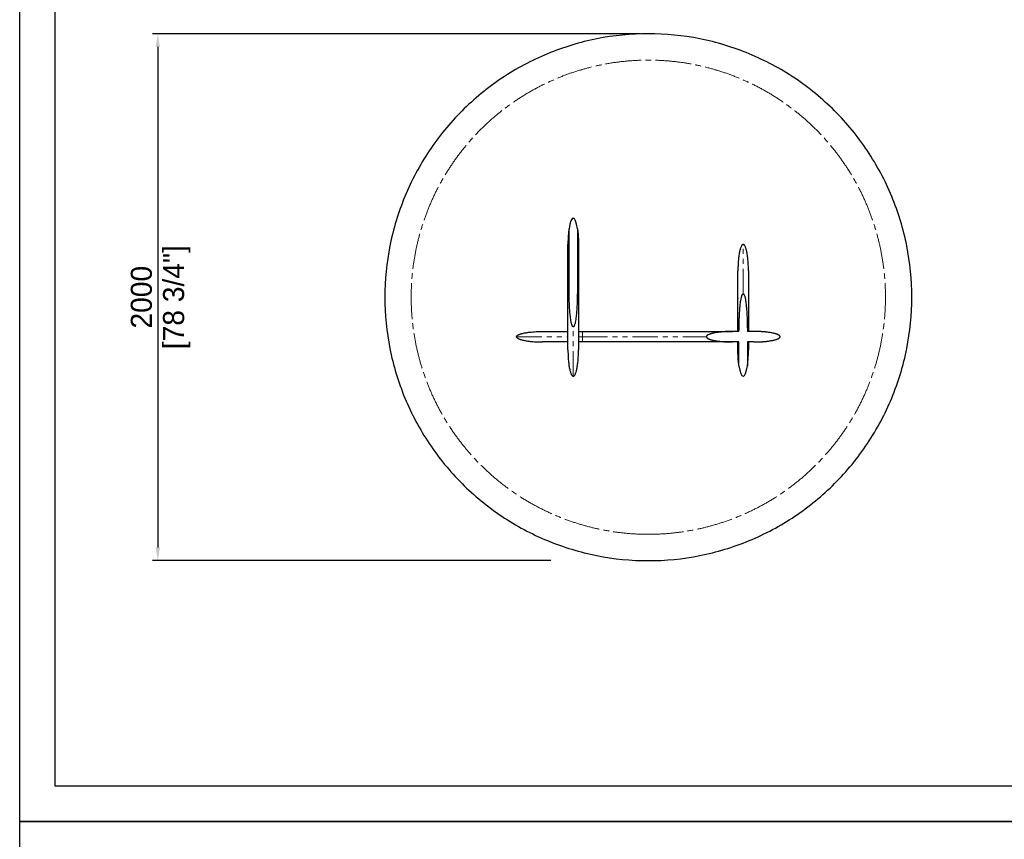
# Model space of a CAD drawing. Header units: millimetres. Extents: x -2064 to 15610, y -1415 to 32635.
# Tile 5 of 67: x -700 to 3036, y 3789 to 6901. Entities that reach past the tile are written whole.
import ezdxf

# ---------------------------------------------------------------- set-up
doc = ezdxf.new("R2010")
doc.units = ezdxf.units.MM
doc.header["$LTSCALE"] = 15
doc.header["$PDSIZE"] = -1
doc.linetypes.add('SLD-Phantom', pattern=[12.7, 6.35, -1.27, 1.27, -1.27, 1.27, -1.27])
doc.linetypes.add('SLD-Solid', pattern=[0])
doc.layers.get('Defpoints').update_dxf_attribs({"color": 124})
doc.layers.add('QUOTE', color=8, linetype='Continuous')
doc.styles.get("Standard").update_dxf_attribs({"font": 'GOTHIC.TTF'})
doc.dimstyles.new('PRODOTTI', dxfattribs={"dimtxt": 80, "dimasz": 50, "dimexe": 20, "dimexo": 30, "dimgap": 20, "dimtad": 1, "dimdec": 1, "dimzin": 12, "dimtxsty": 'Standard', "dimcen": 4, "dimclrd": 252, "dimclre": 252, "dimclrt": 252, "dimadec": 0, "dimazin": 3, "dimtfac": 1, "dimtdec": 1, "dimtmove": 0, "dimatfit": 3, "dimfxl": 1, "dimtfillclr": 134, "dimarcsym": 0})

# ---------------------------------------------------------------- blocks, each defined once
blk = doc.blocks.new('*D86')
at = {"layer": 'Defpoints', "color": 0, "transparency": 16777216}
for p in [(1685.3, 6847.2), (-176.2, 4847.2), (1345.5, 4847.2)]:
    blk.add_point(p, dxfattribs=at)
at = {"layer": 'QUOTE', "color": 252, "lineweight": -2, "transparency": 16777216}
for p, q in [((1655.3, 6847.2), (-196.2, 6847.2)), ((-176.2, 6797.2), (-176.2, 4897.2)), ((1315.5, 4847.2), (-196.2, 4847.2))]:
    blk.add_line(p, q, dxfattribs=at)
at = {"layer": 'QUOTE', "color": 252, "transparency": 16777216}
for points in [[(-184.5, 6797.2), (-167.9, 6797.2), (-176.2, 6847.2)], [(-184.5, 4897.2), (-167.9, 4897.2), (-176.2, 4847.2)]]:
    blk.add_solid(points, dxfattribs=at)
at = {"layer": 'QUOTE', "color": 252, "transparency": 16777216, "char_height": 80, "attachment_point": 5, "rotation": 90}
for s, insert in [('[78 3/4"]', (-104.4, 5847.2)), ('2000', (-238.2, 5847.2))]:
    blk.add_mtext(s, dxfattribs=dict(at, insert=insert))
blk = doc.blocks.new('A$C30055418')
at = {"color": 8, "linetype": 'SLD-Solid', "lineweight": 25}
for p, q in [((199, 350), (199, 560)), ((231, 560), (231, 350)), ((195, 350), (195, 500)), ((235, 500), (235, 350)), ((100, 170), (195, 170)), ((235, 170), (250, 170)), ((844.1, 170), (820, 170)), ((900, 170), (875.9, 170)), ((195, 130), (100, 130)), ((250, 130), (235, 130)), ((844, 130), (820, 130)), ((840, 100), (840, 130)), ((844, 40), (844, 130)), ((900, 130), (876, 130)), ((876, 130), (876, 40)), ((880, 130), (880, 100))]:
    blk.add_line(p, q, dxfattribs=at)
at = {"color": 8, "linetype": 'SLD-Phantom', "lineweight": 18}
for p, q in [((0, 150), (195, 150)), ((235, 150), (250, 150))]:
    blk.add_line(p, q, dxfattribs=at)
at = {"color": 8, "linetype": 'SLD-Solid', "lineweight": 25}
for centre, major_axis in [((215, 500), (0, -100)), ((860, 100), (0, 100))]:
    blk.add_ellipse(centre, major_axis=major_axis, ratio=0.2, start_param=2.214297, end_param=4.068888, dxfattribs=at)
for points, knots in [([(199, 560), (198.3, 555), (197.6, 550), (196.6, 540), (196.2, 535), (195.6, 525), (195.4, 520), (195.2, 512.5), (195.1, 510), (195, 506.3), (195, 505), (195, 503.1), (195, 502.2), (195, 501.3), (195, 500.6), (195, 500.3), (195, 500)], [0, 0, 0, 0, 0.25, 0.25, 0.5, 0.5, 0.75, 0.75, 0.875, 0.875, 0.9375, 0.9375, 0.96875, 0.984375, 0.984375, 1, 1, 1, 1]), ([(231, 560), (231.7, 555), (232.4, 550), (233.4, 540), (233.8, 535), (234.4, 525), (234.6, 520), (234.8, 512.5), (234.9, 510), (235, 506.3), (235, 505), (235, 503.1), (235, 502.2), (235, 501.3), (235, 500.6), (235, 500.3), (235, 500)], [0, 0, 0, 0, 0.25, 0.25, 0.5, 0.5, 0.75, 0.75, 0.875, 0.875, 0.9375, 0.9375, 0.96875, 0.984375, 0.984375, 1, 1, 1, 1]), ([(860, 500), (858.8, 500), (857.6, 499.5), (855.7, 497.8), (855.1, 497), (853.9, 495.2), (853.3, 494.2), (852, 491.8), (851.4, 490.4), (850.2, 487.3), (849.6, 485.6), (848.5, 481.8), (847.9, 479.8), (846.9, 475.5), (846.3, 473.2), (844.9, 465.8), (844, 460.4), (842.5, 449), (841.9, 443), (840.9, 430.7), (840.6, 424.4), (840.1, 412), (840, 405.9), (840, 400)], [0, 0, 0, 0, 0.125, 0.125, 0.1875, 0.1875, 0.25, 0.25, 0.3125, 0.3125, 0.375, 0.375, 0.4375, 0.4375, 0.5, 0.5, 0.625, 0.625, 0.75, 0.75, 0.875, 0.875, 1, 1, 1, 1]), ([(880, 400), (880, 405.9), (879.9, 412), (879.4, 424.4), (879.1, 430.7), (878.1, 443), (877.5, 449), (876, 460.4), (875.1, 465.8), (873.7, 473.2), (873.1, 475.5), (872.1, 479.8), (871.5, 481.8), (870.4, 485.6), (869.8, 487.3), (868.6, 490.4), (868, 491.8), (866.7, 494.2), (866.1, 495.2), (864.9, 497), (864.3, 497.8), (862.4, 499.5), (861.2, 500), (860, 500)], [0, 0, 0, 0, 0.125, 0.125, 0.25, 0.25, 0.375, 0.375, 0.5, 0.5, 0.5625, 0.5625, 0.625, 0.625, 0.6875, 0.6875, 0.75, 0.75, 0.8125, 0.8125, 0.875, 0.875, 1, 1, 1, 1]), ([(840, 170), (840, 170.5), (840, 171.6), (840, 173.2), (840, 174.8), (840, 176.4), (840, 178), (840, 179.6), (840, 181.2), (840, 182.8), (840, 184.4), (840, 186), (840, 187.6), (840, 189.2), (840, 190.8), (840, 192.4), (840, 194), (840, 195.6), (840, 197.2), (840, 202.3), (840, 210.8), (840, 222.6), (840, 234.3), (840, 245.7), (840, 256.9), (840, 267.9), (840, 278.5), (840, 292.4), (840, 308.9), (840, 327.1), (840, 343.6), (840, 355.7), (840, 364.5), (840, 370.6), (840, 376.1), (840, 381.1), (840, 385.5), (840, 389.3), (840, 392.6), (840, 394.6), (840, 395.8), (840, 396.3), (840, 396.8), (840, 397.3), (840, 397.7), (840, 398.1), (840, 398.5), (840, 398.8), (840, 399.1), (840, 399.3), (840, 399.5), (840, 399.7), (840, 399.8), (840, 399.9), (840, 400), (840, 400), (840, 400)], [0, 0, 0, 0, 0.004321, 0.008642, 0.012964, 0.017287, 0.021611, 0.025937, 0.030264, 0.034592, 0.038923, 0.043255, 0.04759, 0.051927, 0.056266, 0.060608, 0.064954, 0.069302, 0.073654, 0.078009, 0.111053, 0.143968, 0.176832, 0.209726, 0.242616, 0.27548, 0.308398, 0.34145, 0.407395, 0.473133, 0.538868, 0.604817, 0.637865, 0.670782, 0.703647, 0.736541, 0.769431, 0.802295, 0.835211, 0.868258, 0.876538, 0.884805, 0.893062, 0.90131, 0.909549, 0.917781, 0.926008, 0.934231, 0.94245, 0.950667, 0.958884, 0.967101, 0.97532, 0.983542, 0.991768, 1, 1, 1, 1]), ([(880, 400), (880, 400), (880, 400), (880, 400), (880, 400), (880, 399.9), (880, 399.9), (880, 399.8), (880, 399.8), (880, 399.7), (880, 399.6), (880, 399.5), (880, 399.4), (880, 399.3), (880, 399.2), (880, 399), (880, 398.9), (880, 398.7), (880, 398.6), (880, 398.4), (880, 398.2), (880, 398), (880, 397.8), (880, 397.6), (880, 397.3), (880, 397.1), (880, 396.9), (880, 396.6), (880, 396.3), (880, 396.1), (880, 395.8), (880, 395.5), (880, 394.5), (880, 392.6), (880, 389.3), (880, 385.5), (880, 381.1), (880, 376.1), (880, 370.6), (880, 364.5), (880, 355.7), (880, 343.6), (880, 327.1), (880, 308.9), (880, 292.4), (880, 278.5), (880, 267.9), (880, 256.9), (880, 245.7), (880, 234.3), (880, 222.6), (880, 210.8), (880, 201.8), (880, 195.9), (880, 193), (880, 190.2), (880, 187.3), (880, 184.4), (880, 181.5), (880, 178.7), (880, 175.8), (880, 172.9), (880, 171), (880, 170)], [0, 0, 0, 0, 0.004249, 0.008497, 0.012743, 0.016988, 0.021232, 0.025475, 0.029717, 0.033958, 0.038199, 0.04244, 0.046681, 0.050922, 0.055163, 0.059404, 0.063646, 0.067889, 0.072133, 0.076378, 0.080624, 0.084872, 0.089121, 0.093373, 0.097626, 0.101881, 0.106139, 0.110399, 0.114661, 0.118927, 0.123196, 0.127467, 0.131742, 0.164787, 0.197702, 0.230566, 0.26346, 0.29635, 0.329214, 0.362132, 0.395183, 0.461129, 0.526867, 0.592601, 0.658551, 0.691599, 0.724516, 0.757381, 0.790274, 0.823165, 0.856028, 0.888944, 0.921992, 0.929828, 0.937654, 0.94547, 0.953277, 0.961077, 0.96887, 0.976658, 0.984442, 0.992222, 1, 1, 1, 1]), ([(195, 100), (195, 100), (195, 100), (195, 100), (195, 100), (195, 100.1), (195, 100.1), (195, 100.2), (195, 100.2), (195, 100.3), (195, 100.4), (195, 100.5), (195, 100.6), (195, 100.7), (195, 100.8), (195, 101), (195, 101.1), (195, 101.3), (195, 101.4), (195, 101.6), (195, 101.8), (195, 102), (195, 102.2), (195, 102.4), (195, 102.7), (195, 102.9), (195, 103.1), (195, 103.4), (195, 103.7), (195, 103.9), (195, 104.2), (195, 104.5), (195, 105.5), (195, 107.4), (195, 110.7), (195, 114.5), (195, 118.9), (195, 123.9), (195, 129.4), (195, 135.5), (195, 144.2), (195, 156.4), (195, 172.9), (195, 191.1), (195, 207.6), (195, 221.5), (195, 232.1), (195, 243.1), (195, 254.3), (195, 265.7), (195, 277.4), (195, 289.2), (195, 298.2), (195, 304.3), (195, 307.3), (195, 310.3), (195, 313.4), (195, 316.4), (195, 319.4), (195, 322.5), (195, 325.5), (195, 328.6), (195, 331.6), (195, 334.7), (195, 337.7), (195, 340.8), (195, 343.9), (195, 346.9), (195, 349), (195, 350)], [0, 0, 0, 0, 0.004033, 0.008064, 0.012093, 0.016122, 0.020149, 0.024176, 0.028201, 0.032227, 0.036251, 0.040276, 0.0443, 0.048325, 0.05235, 0.056375, 0.060401, 0.064427, 0.068455, 0.072483, 0.076513, 0.080544, 0.084577, 0.088611, 0.092647, 0.096686, 0.100726, 0.104769, 0.108814, 0.112863, 0.116913, 0.120967, 0.125024, 0.156384, 0.18762, 0.218809, 0.250025, 0.281238, 0.312426, 0.343666, 0.375032, 0.437614, 0.5, 0.562383, 0.624969, 0.656332, 0.68757, 0.71876, 0.749975, 0.781189, 0.812377, 0.843614, 0.874976, 0.882833, 0.890679, 0.898515, 0.906342, 0.914161, 0.921974, 0.929781, 0.937584, 0.945385, 0.953183, 0.96098, 0.968778, 0.976578, 0.984381, 0.992188, 1, 1, 1, 1]), ([(215, 187.5), (214.8, 187.5), (214.6, 187.6), (214.1, 187.7), (214, 187.8), (213.6, 188.1), (213.4, 188.2), (213.1, 188.5), (213, 188.7), (212.5, 189.2), (212.3, 189.5), (211.8, 190.3), (211.6, 190.7), (211, 191.8), (210.7, 192.6), (210.1, 194.2), (209.8, 195), (209, 197.5), (208.6, 199.2), (207.8, 202.5), (207.4, 204.2), (206.4, 209.3), (205.9, 212.7), (204.9, 219.5), (204.5, 222.9), (203.7, 229.8), (203.3, 233.2), (202.7, 240), (202.4, 243.5), (201.7, 253.8), (201.2, 260.6), (200.5, 274.3), (200.2, 281.2), (199.8, 295), (199.6, 301.8), (199.1, 322.5), (199, 336.2), (199, 350)], [0, 0, 0, 0, 0.003906, 0.003906, 0.007813, 0.007813, 0.011719, 0.011719, 0.015625, 0.015625, 0.023438, 0.023438, 0.03125, 0.03125, 0.046875, 0.046875, 0.0625, 0.0625, 0.09375, 0.09375, 0.125, 0.125, 0.1875, 0.1875, 0.25, 0.25, 0.3125, 0.3125, 0.375, 0.375, 0.5, 0.5, 0.625, 0.625, 0.75, 0.75, 1, 1, 1, 1]), ([(231, 350), (231, 336.2), (230.9, 322.5), (230.4, 301.8), (230.2, 294.9), (229.8, 281.2), (229.5, 274.3), (228.8, 260.6), (228.3, 253.7), (227.6, 243.4), (227.3, 240), (226.7, 233.1), (226.3, 229.7), (225.5, 222.8), (225.1, 219.4), (224.1, 212.6), (223.6, 209.2), (222.6, 204.1), (222.2, 202.4), (221.4, 199.1), (220.9, 197.4), (220.2, 195), (219.9, 194.2), (219.3, 192.5), (218.9, 191.8), (218.4, 190.6), (218.1, 190.2), (217.7, 189.5), (217.4, 189.1), (216.9, 188.5), (216.6, 188.2), (216, 187.8), (215.8, 187.7), (215.4, 187.6), (215.2, 187.5), (215, 187.5)], [0, 0, 0, 0, 0.25, 0.25, 0.375, 0.375, 0.5, 0.5, 0.625, 0.625, 0.6875, 0.6875, 0.75, 0.75, 0.8125, 0.8125, 0.875, 0.875, 0.90625, 0.90625, 0.9375, 0.9375, 0.953125, 0.953125, 0.96875, 0.96875, 0.976563, 0.976563, 0.984375, 0.984375, 0.992188, 0.992188, 0.996094, 0.996094, 1, 1, 1, 1]), ([(235, 350), (235, 349.5), (235, 348.4), (235, 346.8), (235, 345.3), (235, 343.7), (235, 342.1), (235, 340.5), (235, 338.9), (235, 337.4), (235, 335.8), (235, 334.2), (235, 332.6), (235, 331), (235, 329.5), (235, 327.9), (235, 326.3), (235, 324.7), (235, 323.2), (235, 321.6), (235, 320), (235, 318.5), (235, 316.9), (235, 315.3), (235, 313.8), (235, 312.2), (235, 310.6), (235, 309.1), (235, 307.5), (235, 305.9), (235, 304.4), (235, 302.8), (235, 297.7), (235, 289.2), (235, 277.4), (235, 265.7), (235, 254.3), (235, 243.1), (235, 232.1), (235, 221.5), (235, 207.6), (235, 191.1), (235, 172.9), (235, 156.4), (235, 144.2), (235, 135.5), (235, 129.4), (235, 123.9), (235, 118.9), (235, 114.5), (235, 110.7), (235, 107.4), (235, 105.4), (235, 104.2), (235, 103.7), (235, 103.2), (235, 102.7), (235, 102.3), (235, 101.9), (235, 101.5), (235, 101.2), (235, 100.9), (235, 100.7), (235, 100.5), (235, 100.3), (235, 100.2), (235, 100.1), (235, 100), (235, 100), (235, 100)], [0, 0, 0, 0, 0.004033, 0.008064, 0.012093, 0.016122, 0.020149, 0.024176, 0.028201, 0.032227, 0.036251, 0.040276, 0.0443, 0.048325, 0.05235, 0.056375, 0.060401, 0.064427, 0.068455, 0.072483, 0.076513, 0.080544, 0.084577, 0.088611, 0.092647, 0.096686, 0.100726, 0.104769, 0.108814, 0.112863, 0.116913, 0.120967, 0.125024, 0.156384, 0.18762, 0.218809, 0.250025, 0.281238, 0.312426, 0.343666, 0.375032, 0.437614, 0.5, 0.562383, 0.624969, 0.656332, 0.68757, 0.71876, 0.749975, 0.781189, 0.812377, 0.843614, 0.874976, 0.882833, 0.890679, 0.898515, 0.906342, 0.914161, 0.921974, 0.929781, 0.937584, 0.945385, 0.953183, 0.96098, 0.968778, 0.976578, 0.984381, 0.992188, 1, 1, 1, 1]), ([(844.1, 170), (844.2, 182.1), (844.4, 194.2), (845, 212.3), (845.2, 218.4), (845.8, 230.5), (846.1, 236.5), (846.8, 248.6), (847.3, 254.6), (848, 263.7), (848.3, 266.7), (849, 272.7), (849.3, 275.7), (850.1, 281.7), (850.5, 284.7), (851.4, 290.7), (852, 293.7), (852.9, 298.1), (853.3, 299.6), (854, 302.5), (854.5, 304), (855.2, 306.1), (855.5, 306.8), (856.1, 308.2), (856.4, 308.9), (856.9, 309.9), (857.1, 310.2), (857.6, 310.8), (857.8, 311.1), (858.3, 311.7), (858.6, 312), (859.1, 312.2), (859.3, 312.3), (859.6, 312.4), (859.8, 312.5), (860, 312.5)], [0, 0, 0, 0, 0.25, 0.25, 0.375, 0.375, 0.5, 0.5, 0.625, 0.625, 0.6875, 0.6875, 0.75, 0.75, 0.8125, 0.8125, 0.875, 0.875, 0.90625, 0.90625, 0.9375, 0.9375, 0.953125, 0.953125, 0.96875, 0.96875, 0.976563, 0.976563, 0.984375, 0.984375, 0.992188, 0.992188, 0.996094, 0.996094, 1, 1, 1, 1]), ([(860, 312.5), (860.2, 312.5), (860.4, 312.4), (860.8, 312.3), (860.9, 312.2), (861.3, 312), (861.4, 311.9), (861.7, 311.7), (861.8, 311.5), (862.2, 311.1), (862.5, 310.8), (862.9, 310.2), (863.1, 309.8), (863.7, 308.8), (864, 308.2), (864.6, 306.8), (864.8, 306), (865.6, 303.9), (866, 302.4), (866.7, 299.5), (867.1, 298), (868, 293.6), (868.6, 290.6), (869.5, 284.6), (869.9, 281.6), (870.7, 275.6), (871.1, 272.6), (871.7, 266.6), (872, 263.6), (872.8, 254.6), (873.2, 248.5), (873.9, 236.5), (874.2, 230.4), (874.8, 218.4), (875, 212.3), (875.6, 194.2), (875.8, 182.1), (875.9, 170)], [0, 0, 0, 0, 0.003906, 0.003906, 0.007813, 0.007813, 0.011719, 0.011719, 0.015625, 0.015625, 0.023438, 0.023438, 0.03125, 0.03125, 0.046875, 0.046875, 0.0625, 0.0625, 0.09375, 0.09375, 0.125, 0.125, 0.1875, 0.1875, 0.25, 0.25, 0.3125, 0.3125, 0.375, 0.375, 0.5, 0.5, 0.625, 0.625, 0.75, 0.75, 1, 1, 1, 1]), ([(0, 150), (0, 150.4), (0.1, 150.8), (0.3, 151.5), (0.4, 151.8), (0.6, 152.3), (0.7, 152.4), (0.9, 152.7), (1, 152.8), (1.3, 153.2), (1.5, 153.5), (1.9, 153.9), (2.2, 154.2), (2.6, 154.6), (2.9, 154.8), (3.6, 155.3), (4.1, 155.6), (5.5, 156.6), (6.5, 157.1), (8, 157.9), (8.6, 158.1), (9.6, 158.5), (10.1, 158.8), (11.6, 159.4), (12.7, 159.8), (14.8, 160.5), (15.8, 160.8), (18.9, 161.7), (21, 162.3), (25.3, 163.3), (27.4, 163.8), (31.6, 164.6), (33.7, 165), (40.1, 166.1), (44.4, 166.7), (52.9, 167.7), (57.2, 168.1), (65.7, 168.8), (70, 169.1), (78.6, 169.6), (82.9, 169.7), (89.3, 169.9), (91.4, 169.9), (94.6, 170), (96.3, 170), (98.1, 170), (98.9, 170), (99.5, 170), (99.7, 170), (100, 170)], [0, 0, 0, 0, 0.007812, 0.007812, 0.015625, 0.015625, 0.019531, 0.019531, 0.023437, 0.023437, 0.03125, 0.03125, 0.039062, 0.039062, 0.046875, 0.046875, 0.0625, 0.0625, 0.09375, 0.09375, 0.109375, 0.109375, 0.125, 0.125, 0.15625, 0.15625, 0.1875, 0.1875, 0.25, 0.25, 0.3125, 0.3125, 0.375, 0.375, 0.5, 0.5, 0.625, 0.625, 0.75, 0.75, 0.875, 0.875, 0.9375, 0.9375, 0.96875, 0.984375, 0.992187, 0.992187, 1, 1, 1, 1]), ([(0, 150), (0, 149.6), (0.1, 149.2), (0.3, 148.5), (0.4, 148.2), (0.6, 147.7), (0.7, 147.6), (0.9, 147.3), (1, 147.2), (1.3, 146.8), (1.5, 146.5), (1.9, 146.1), (2.2, 145.9), (2.6, 145.4), (2.8, 145.3), (3.6, 144.7), (4, 144.4), (5.5, 143.4), (6.5, 142.9), (8.5, 141.9), (9.5, 141.5), (11.6, 140.6), (12.6, 140.3), (14.7, 139.5), (15.8, 139.2), (18.9, 138.3), (21, 137.7), (25.2, 136.7), (27.4, 136.2), (31.6, 135.4), (33.7, 135), (40.1, 133.9), (44.4, 133.4), (52.9, 132.3), (57.2, 131.9), (65.7, 131.2), (70, 130.9), (78.6, 130.4), (82.9, 130.3), (89.3, 130.1), (91.4, 130.1), (94.6, 130), (96.3, 130), (98.1, 130), (98.9, 130), (99.5, 130), (99.7, 130), (100, 130)], [0, 0, 0, 0, 0.007813, 0.007813, 0.015625, 0.015625, 0.019531, 0.019531, 0.023438, 0.023438, 0.03125, 0.03125, 0.039063, 0.039063, 0.046875, 0.046875, 0.0625, 0.0625, 0.09375, 0.09375, 0.125, 0.125, 0.15625, 0.15625, 0.1875, 0.1875, 0.25, 0.25, 0.3125, 0.3125, 0.375, 0.375, 0.5, 0.5, 0.625, 0.625, 0.75, 0.75, 0.875, 0.875, 0.9375, 0.9375, 0.96875, 0.984375, 0.992188, 0.992188, 1, 1, 1, 1]), ([(250, 170), (250.8, 170), (252.4, 170), (254.9, 170), (257.3, 170), (259.8, 170), (262.2, 170), (264.6, 170), (267.1, 170), (269.5, 170), (271.9, 170), (274.4, 170), (276.8, 170), (279.2, 170), (281.6, 170), (284.1, 170), (286.5, 170), (288.9, 170), (291.3, 170), (293.8, 170), (296.2, 170), (298.6, 170), (301, 170), (303.5, 170), (305.9, 170), (308.3, 170), (310.7, 170), (313.1, 170), (315.5, 170), (317.9, 170), (320.4, 170), (322.8, 170), (325.2, 170), (327.6, 170), (330, 170), (332.4, 170), (334.8, 170), (337.2, 170), (339.6, 170), (342, 170), (344.4, 170), (346.8, 170), (349.2, 170), (351.6, 170), (354, 170), (356.4, 170), (358.8, 170), (369.6, 170), (388.6, 170), (415.5, 170), (442.1, 170), (468.2, 170), (493.8, 170), (518.8, 170), (543.1, 170), (569.4, 170), (597.2, 170), (626.1, 170), (653.3, 170), (678.9, 170), (702.5, 170), (722.5, 170), (739.1, 170), (752.9, 170), (765.5, 170), (776.8, 170), (786.9, 170), (795.7, 170), (803.1, 170), (807.6, 170), (809.9, 170), (810.8, 170), (811.6, 170), (812.4, 170), (813.1, 170), (813.8, 170), (814.5, 170), (815.1, 170), (815.7, 170), (816.3, 170), (816.8, 170), (817.3, 170), (817.7, 170), (818.1, 170), (818.5, 170), (818.8, 170), (819.1, 170), (819.3, 170), (819.5, 170), (819.7, 170), (819.8, 170), (819.9, 170), (820, 170), (820, 170), (820, 170)], [0, 0, 0, 0, 0.0027258, 0.0054505, 0.0081742, 0.0108969, 0.0136186, 0.0163395, 0.0190595, 0.0217787, 0.0244972, 0.0272149, 0.0299321, 0.0326486, 0.0353646, 0.0380801, 0.0407952, 0.0435098, 0.0462241, 0.0489381, 0.0516519, 0.0543655, 0.0570789, 0.0597922, 0.0625055, 0.0652188, 0.0679321, 0.0706455, 0.0733591, 0.0760729, 0.0787869, 0.0815012, 0.0842159, 0.086931, 0.0896465, 0.0923626, 0.0950791, 0.0977963, 0.1005141, 0.1032327, 0.1059519, 0.108672, 0.1113929, 0.1141147, 0.1168374, 0.1195612, 0.1222859, 0.1250118, 0.1562988, 0.1875107, 0.2187229, 0.2500112, 0.2812982, 0.31251, 0.3437223, 0.3750105, 0.4167028, 0.4583063, 0.5000001, 0.5416924, 0.5832959, 0.6249897, 0.6562767, 0.6874886, 0.7187008, 0.7499891, 0.7812761, 0.8124879, 0.8437002, 0.8749884, 0.8802119, 0.8854316, 0.8906477, 0.8958608, 0.901071, 0.9062788, 0.9114845, 0.9166884, 0.921891, 0.9270925, 0.9322933, 0.9374938, 0.9426943, 0.9478951, 0.9530967, 0.9582993, 0.9635033, 0.968709, 0.9739169, 0.9791272, 0.9843403, 0.9895566, 0.9947764, 1, 1, 1, 1]), ([(820, 170), (819.2, 170), (817.7, 170), (815.3, 170), (813, 170), (810.7, 169.9), (808.4, 169.9), (806.1, 169.8), (803.9, 169.7), (801.6, 169.7), (799.4, 169.6), (797.2, 169.5), (795, 169.4), (792.8, 169.3), (790.6, 169.1), (788.4, 169), (786.3, 168.8), (784.2, 168.7), (782, 168.5), (779.9, 168.3), (777.8, 168.1), (775.8, 167.9), (773.7, 167.7), (771.7, 167.5), (769.6, 167.3), (765.9, 166.8), (760.6, 166.1), (753.8, 165), (747.6, 163.8), (742.5, 162.7), (738.3, 161.6), (735, 160.6), (732, 159.5), (729.9, 158.7), (728.5, 158.1), (727.7, 157.7), (726.9, 157.3), (726.2, 157), (725.6, 156.6), (724.9, 156.2), (724.3, 155.8), (723.8, 155.5), (723.2, 155.1), (722.8, 154.7), (722.3, 154.3), (721.9, 153.9), (721.6, 153.6), (721.2, 153.2), (720.9, 152.8), (720.7, 152.4), (720.5, 152), (720.3, 151.6), (720.2, 151.2), (720.1, 150.8), (720, 150.4), (720, 150.1), (720, 150)], [0, 0, 0, 0, 0.0223657, 0.0445934, 0.0666835, 0.0886365, 0.1104528, 0.132133, 0.1536774, 0.1750866, 0.196361, 0.2175012, 0.2385077, 0.2593809, 0.2801215, 0.3007299, 0.3212067, 0.3415525, 0.3617678, 0.3818533, 0.4018094, 0.4216369, 0.4413364, 0.4609085, 0.4803537, 0.4996729, 0.5689275, 0.6336269, 0.6938228, 0.7495796, 0.784813, 0.8173788, 0.8473198, 0.8746908, 0.883279, 0.8915412, 0.8994808, 0.9071018, 0.9144085, 0.921406, 0.9280998, 0.9344966, 0.9406038, 0.94643, 0.951985, 0.9572801, 0.9623286, 0.9671456, 0.9717486, 0.9761574, 0.980395, 0.9844868, 0.9884612, 0.9923493, 0.9961841, 1, 1, 1, 1]), ([(720, 150), (720, 149.9), (720, 149.8), (720, 149.6), (720, 149.4), (720.1, 149.2), (720.1, 149), (720.2, 148.8), (720.2, 148.7), (720.3, 148.5), (720.4, 148.3), (720.4, 148.1), (720.5, 147.9), (720.6, 147.7), (720.8, 147.5), (720.9, 147.3), (721, 147.1), (721.1, 147), (721.3, 146.8), (721.4, 146.6), (721.6, 146.4), (721.8, 146.2), (722, 146), (722.1, 145.8), (722.3, 145.7), (722.6, 145.5), (722.8, 145.3), (723, 145.1), (723.2, 144.9), (723.5, 144.7), (723.7, 144.6), (724, 144.4), (724.3, 144.2), (724.5, 144), (724.8, 143.8), (725.1, 143.7), (725.4, 143.5), (725.8, 143.3), (726.1, 143.1), (726.4, 142.9), (726.8, 142.8), (727.1, 142.6), (727.5, 142.4), (727.8, 142.2), (728.2, 142.1), (728.6, 141.9), (729, 141.7), (730, 141.3), (731.6, 140.6), (733.9, 139.8), (736.4, 139), (739.1, 138.2), (742.8, 137.3), (747.8, 136.1), (753.9, 134.9), (760.6, 133.9), (766.6, 133.1), (771.7, 132.5), (775.8, 132), (780, 131.7), (784.2, 131.3), (788.5, 131), (792.8, 130.7), (797.2, 130.5), (801.6, 130.3), (806.2, 130.2), (810.7, 130.1), (815.3, 130), (818.4, 130), (820, 130)], [0, 0, 0, 0, 0.001836, 0.003672, 0.005512, 0.00736, 0.00922, 0.011096, 0.01299, 0.014907, 0.01685, 0.018823, 0.020828, 0.022869, 0.024948, 0.027068, 0.029232, 0.031441, 0.033699, 0.036007, 0.038367, 0.040782, 0.043252, 0.04578, 0.048366, 0.051013, 0.053721, 0.056492, 0.059327, 0.062227, 0.065194, 0.068226, 0.071327, 0.074497, 0.077735, 0.081044, 0.084423, 0.087874, 0.091397, 0.094992, 0.09866, 0.102402, 0.106218, 0.110108, 0.114072, 0.118112, 0.122228, 0.126419, 0.148165, 0.171547, 0.196596, 0.223335, 0.251784, 0.307372, 0.367357, 0.431803, 0.50076, 0.539494, 0.578734, 0.618485, 0.658752, 0.69954, 0.740854, 0.782697, 0.825074, 0.867989, 0.911446, 0.955448, 1, 1, 1, 1]), ([(1000, 150), (1000, 150.1), (1000, 150.2), (1000, 150.4), (1000, 150.6), (999.9, 150.8), (999.9, 151), (999.8, 151.2), (999.8, 151.3), (999.7, 151.5), (999.6, 151.7), (999.6, 151.9), (999.5, 152.1), (999.4, 152.3), (999.2, 152.5), (999.1, 152.7), (999, 152.9), (998.9, 153), (998.7, 153.2), (998.6, 153.4), (998.4, 153.6), (998.2, 153.8), (998, 154), (997.9, 154.2), (997.7, 154.3), (997.4, 154.5), (997.2, 154.7), (997, 154.9), (996.8, 155.1), (996.5, 155.3), (996.3, 155.4), (996, 155.6), (995.7, 155.8), (995.5, 156), (995.2, 156.2), (994.9, 156.3), (994.6, 156.5), (994.2, 156.7), (993.9, 156.9), (993.6, 157.1), (993.2, 157.2), (992.9, 157.4), (992.5, 157.6), (992.2, 157.8), (991.8, 157.9), (991.4, 158.1), (991, 158.3), (990, 158.7), (988.4, 159.4), (986.1, 160.2), (983.6, 161), (980.9, 161.8), (977.2, 162.7), (972.2, 163.9), (966.1, 165.1), (959.4, 166.1), (953.4, 166.9), (948.3, 167.5), (944.2, 168), (940, 168.3), (935.8, 168.7), (931.5, 169), (927.2, 169.3), (922.8, 169.5), (918.4, 169.7), (913.8, 169.8), (909.3, 169.9), (904.7, 170), (901.6, 170), (900, 170)], [0, 0, 0, 0, 0.001836, 0.0036722, 0.0055124, 0.0073605, 0.0092203, 0.0110957, 0.0129901, 0.0149072, 0.0168505, 0.0188231, 0.0208282, 0.0228689, 0.0249479, 0.027068, 0.0292316, 0.0314412, 0.033699, 0.0360071, 0.0383674, 0.0407818, 0.043252, 0.0457795, 0.048366, 0.0510128, 0.0537211, 0.0564923, 0.0593274, 0.0622275, 0.0651935, 0.0682265, 0.0713272, 0.0744966, 0.0777352, 0.0810439, 0.0844234, 0.0878742, 0.0913969, 0.094992, 0.0986602, 0.1024019, 0.1062175, 0.1101075, 0.1140723, 0.1181123, 0.1222278, 0.1264192, 0.1481653, 0.1715474, 0.1965958, 0.2233345, 0.2517838, 0.3073718, 0.3673571, 0.4318029, 0.5007601, 0.5394939, 0.5787338, 0.6184849, 0.6587521, 0.6995402, 0.7408537, 0.7826969, 0.825074, 0.867989, 0.9114459, 0.9554483, 1, 1, 1, 1]), ([(900, 130), (900.8, 130), (902.3, 130), (904.7, 130), (907, 130), (909.3, 130.1), (911.6, 130.1), (913.9, 130.2), (916.1, 130.3), (918.4, 130.3), (920.6, 130.4), (922.8, 130.5), (925, 130.6), (927.2, 130.7), (929.4, 130.9), (931.6, 131), (933.7, 131.2), (935.8, 131.3), (938, 131.5), (940.1, 131.7), (942.2, 131.9), (944.2, 132.1), (946.3, 132.3), (948.3, 132.5), (950.4, 132.7), (954.1, 133.2), (959.4, 133.9), (966.2, 135), (972.4, 136.2), (977.5, 137.3), (981.7, 138.5), (985, 139.4), (988, 140.5), (990.1, 141.3), (991.5, 141.9), (992.3, 142.3), (993.1, 142.7), (993.8, 143), (994.4, 143.4), (995.1, 143.8), (995.7, 144.2), (996.2, 144.5), (996.8, 144.9), (997.2, 145.3), (997.7, 145.7), (998.1, 146.1), (998.4, 146.4), (998.8, 146.8), (999.1, 147.2), (999.3, 147.6), (999.5, 148), (999.7, 148.4), (999.8, 148.8), (999.9, 149.2), (1000, 149.6), (1000, 149.9), (1000, 150)], [0, 0, 0, 0, 0.022368, 0.044598, 0.066691, 0.088646, 0.110465, 0.132147, 0.153694, 0.175105, 0.196381, 0.217524, 0.238532, 0.259407, 0.28015, 0.30076, 0.321239, 0.341586, 0.361803, 0.381891, 0.401848, 0.421678, 0.441379, 0.460952, 0.480399, 0.49972, 0.568982, 0.633687, 0.693888, 0.749647, 0.784872, 0.81743, 0.847364, 0.874729, 0.883314, 0.891573, 0.89951, 0.907128, 0.914432, 0.921428, 0.928119, 0.934514, 0.940619, 0.946444, 0.951997, 0.95729, 0.962337, 0.967153, 0.971755, 0.976163, 0.980399, 0.98449, 0.988464, 0.992351, 0.996185, 1, 1, 1, 1]), ([(820, 130), (820, 130), (820, 130), (820, 130), (820, 130), (819.9, 130), (819.9, 130), (819.8, 130), (819.7, 130), (819.7, 130), (819.6, 130), (819.5, 130), (819.4, 130), (819.3, 130), (819.1, 130), (819, 130), (818.8, 130), (818.7, 130), (818.5, 130), (818.3, 130), (818.1, 130), (817.9, 130), (817.7, 130), (817.5, 130), (817.3, 130), (817, 130), (816.8, 130), (816.5, 130), (816.2, 130), (815.9, 130), (815.6, 130), (815.3, 130), (815, 130), (814.7, 130), (814.4, 130), (814, 130), (813.7, 130), (813.3, 130), (812.9, 130), (812.5, 130), (812.1, 130), (811.7, 130), (811.3, 130), (810.9, 130), (810.4, 130), (810, 130), (809.5, 130), (807.4, 130), (803.1, 130), (795.7, 130), (786.9, 130), (776.8, 130), (765.5, 130), (752.9, 130), (739.1, 130), (722.5, 130), (702.5, 130), (678.9, 130), (653.3, 130), (626.1, 130), (597.2, 130), (569.4, 130), (543.1, 130), (518.8, 130), (493.8, 130), (468.2, 130), (442.1, 130), (415.5, 130), (388.6, 130), (368.8, 130), (356.6, 130), (352, 130), (347.4, 130), (342.8, 130), (338.2, 130), (333.6, 130), (329, 130), (324.4, 130), (319.8, 130), (315.1, 130), (310.5, 130), (305.9, 130), (301.2, 130), (296.6, 130), (292, 130), (287.3, 130), (282.7, 130), (278, 130), (273.3, 130), (268.7, 130), (264, 130), (259.3, 130), (254.7, 130), (251.6, 130), (250, 130)], [0, 0, 0, 0, 0.0027258, 0.0054505, 0.0081742, 0.0108969, 0.0136186, 0.0163395, 0.0190595, 0.0217787, 0.0244972, 0.0272149, 0.0299321, 0.0326486, 0.0353646, 0.0380801, 0.0407952, 0.0435098, 0.0462241, 0.0489381, 0.0516519, 0.0543655, 0.0570789, 0.0597922, 0.0625055, 0.0652188, 0.0679321, 0.0706455, 0.0733591, 0.0760729, 0.0787869, 0.0815012, 0.0842159, 0.086931, 0.0896465, 0.0923626, 0.0950791, 0.0977963, 0.1005141, 0.1032327, 0.1059519, 0.108672, 0.1113929, 0.1141147, 0.1168374, 0.1195612, 0.1222859, 0.1250118, 0.1562988, 0.1875107, 0.2187229, 0.2500112, 0.2812982, 0.31251, 0.3437223, 0.3750105, 0.4167028, 0.4583063, 0.5000001, 0.5416924, 0.5832959, 0.6249897, 0.6562767, 0.6874886, 0.7187008, 0.7499891, 0.7812761, 0.8124879, 0.8437002, 0.8749884, 0.8802119, 0.8854316, 0.8906477, 0.8958608, 0.901071, 0.9062788, 0.9114845, 0.9166884, 0.921891, 0.9270925, 0.9322933, 0.9374938, 0.9426943, 0.9478951, 0.9530967, 0.9582993, 0.9635033, 0.968709, 0.9739169, 0.9791272, 0.9843403, 0.9895566, 0.9947764, 1, 1, 1, 1]), ([(195, 100), (195, 94.1), (195.1, 88), (195.6, 75.6), (195.9, 69.3), (196.9, 57), (197.5, 51), (199, 39.6), (199.9, 34.2), (201.3, 26.8), (201.9, 24.5), (202.9, 20.2), (203.5, 18.2), (204.6, 14.4), (205.2, 12.7), (206.4, 9.6), (207, 8.2), (208.3, 5.8), (208.9, 4.8), (210.1, 3), (210.7, 2.2), (212.6, 0.5), (213.8, 0), (215, 0)], [0, 0, 0, 0, 0.125, 0.125, 0.25, 0.25, 0.375, 0.375, 0.5, 0.5, 0.5625, 0.5625, 0.625, 0.625, 0.6875, 0.6875, 0.75, 0.75, 0.8125, 0.8125, 0.875, 0.875, 1, 1, 1, 1]), ([(215, 0), (216.2, 0), (217.4, 0.5), (219.3, 2.2), (219.9, 3), (221.1, 4.8), (221.7, 5.8), (223, 8.2), (223.6, 9.6), (224.8, 12.7), (225.4, 14.4), (226.5, 18.2), (227.1, 20.2), (228.1, 24.5), (228.7, 26.8), (230.1, 34.2), (231, 39.6), (232.5, 51), (233.1, 57), (234.1, 69.3), (234.4, 75.6), (234.9, 88), (235, 94.1), (235, 100)], [0, 0, 0, 0, 0.125, 0.125, 0.1875, 0.1875, 0.25, 0.25, 0.3125, 0.3125, 0.375, 0.375, 0.4375, 0.4375, 0.5, 0.5, 0.625, 0.625, 0.75, 0.75, 0.875, 0.875, 1, 1, 1, 1]), ([(844, 40), (843.3, 45), (842.6, 50), (841.6, 60), (841.2, 65), (840.6, 75), (840.4, 80), (840.2, 87.5), (840.1, 90), (840, 93.7), (840, 95), (840, 96.9), (840, 97.8), (840, 98.7), (840, 99.4), (840, 99.7), (840, 100)], [0, 0, 0, 0, 0.25, 0.25, 0.5, 0.5, 0.75, 0.75, 0.875, 0.875, 0.9375, 0.9375, 0.96875, 0.984375, 0.984375, 1, 1, 1, 1]), ([(876, 40), (876.7, 45), (877.4, 50), (878.4, 60), (878.8, 65), (879.4, 75), (879.6, 80), (879.8, 87.5), (879.9, 90), (880, 93.7), (880, 95), (880, 96.9), (880, 97.8), (880, 98.7), (880, 99.4), (880, 99.7), (880, 100)], [0, 0, 0, 0, 0.25, 0.25, 0.5, 0.5, 0.75, 0.75, 0.875, 0.875, 0.9375, 0.9375, 0.96875, 0.984375, 0.984375, 1, 1, 1, 1])]:
    blk.add_open_spline(points, degree=3, knots=knots, dxfattribs=at)
at = {"color": 8, "linetype": 'SLD-Phantom', "lineweight": 18}
for points, knots in [([(860, 312.5), (860, 340.6), (860, 366.7), (860, 401.3), (860, 412.2), (860, 432.1), (860, 450.4), (860, 465), (860, 477.6), (860, 482.9), (860, 495.6), (860, 500), (860, 500)], [0, 0, 0, 0, 0.25, 0.25, 0.375, 0.375, 0.5, 0.625, 0.625, 0.75, 0.75, 1, 1, 1, 1]), ([(195, 350), (195, 350), (195.1, 350), (195.4, 350), (195.6, 350), (196.3, 350), (196.7, 350), (197.7, 350), (198.3, 350), (199, 350)], [0, 0, 0, 0, 0.25, 0.25, 0.5, 0.5, 0.75, 0.75, 1, 1, 1, 1]), ([(231, 350), (231.7, 350), (232.3, 350), (233.3, 350), (233.7, 350), (234.4, 350), (234.6, 350), (234.9, 350), (235, 350), (235, 350)], [0, 0, 0, 0, 0.25, 0.25, 0.5, 0.5, 0.75, 0.75, 1, 1, 1, 1]), ([(215, 0), (215, 0), (215, 4.4), (215, 17.1), (215, 22.4), (215, 35), (215, 49.6), (215, 67.9), (215, 87.8), (215, 98.7), (215, 133.3), (215, 159.4), (215, 187.5)], [0, 0, 0, 0, 0.25, 0.25, 0.375, 0.375, 0.5, 0.625, 0.625, 0.75, 0.75, 1, 1, 1, 1]), ([(250, 170), (250, 170), (250, 169.9), (250, 169.4), (250, 169.1), (250, 168.1), (250, 167.5), (250, 166), (250, 165.1), (250, 163.7), (250, 163.1), (250, 162.1), (250, 161.5), (250, 160.4), (250, 159.8), (250, 158.6), (250, 158), (250, 156.7), (250, 156.1), (250, 154.9), (250, 154.3), (250, 152.4), (250, 151.2), (250, 150)], [0, 0, 0, 0, 0.125, 0.125, 0.25, 0.25, 0.375, 0.375, 0.5, 0.5, 0.5625, 0.5625, 0.625, 0.625, 0.6875, 0.6875, 0.75, 0.75, 0.8125, 0.8125, 0.875, 0.875, 1, 1, 1, 1]), ([(250, 150), (280.8, 150), (311.5, 150), (371.9, 150), (401.4, 150), (458.3, 150), (485.5, 150), (536.7, 150), (560.6, 150), (604.1, 150), (623.7, 150), (657.9, 150), (672.5, 150), (696, 150), (705, 150), (717, 150), (720, 150), (720, 150)], [0, 0, 0, 0, 0.125, 0.125, 0.25, 0.25, 0.375, 0.375, 0.5, 0.5, 0.625, 0.625, 0.75, 0.75, 0.875, 0.875, 1, 1, 1, 1]), ([(250, 150), (250, 148.8), (250, 147.6), (250, 145.7), (250, 145.1), (250, 143.9), (250, 143.3), (250, 142), (250, 141.4), (250, 140.2), (250, 139.6), (250, 138.5), (250, 137.9), (250, 136.9), (250, 136.3), (250, 134.9), (250, 134), (250, 132.5), (250, 131.9), (250, 130.9), (250, 130.6), (250, 130.1), (250, 130), (250, 130)], [0, 0, 0, 0, 0.125, 0.125, 0.1875, 0.1875, 0.25, 0.25, 0.3125, 0.3125, 0.375, 0.375, 0.4375, 0.4375, 0.5, 0.5, 0.625, 0.625, 0.75, 0.75, 0.875, 0.875, 1, 1, 1, 1])]:
    blk.add_open_spline(points, degree=3, knots=knots, dxfattribs=at)
at = {"color": 8, "linetype": 'Continuous', "lineweight": 0}
for p in [(215, 600), (860, 500), (0, 150), (1000, 150), (215, 0), (860, 0)]:
    blk.add_point(p, dxfattribs=at)
at = {"color": 8, "linetype": 'SLD-Solid'}
for p in [(840, 296), (0, 150)]:
    blk.add_point(p, dxfattribs=at)

msp = doc.modelspace()

# ---------------------------------------------------------------- linework, layer by layer
msp.add_lwpolyline([(-565.841, 8994.212), (6638.4, 8994.212), (6638.4, 3991.334), (-565.841, 3991.334)], close=True)
at = {"color": 7, "linetype": 'Continuous', "lineweight": 25}
msp.add_open_spline([(1685.308, 4847.197), (1619.858, 4847.197), (1554.41, 4853.643), (1426.025, 4879.181), (1363.092, 4898.271), (1242.157, 4948.364), (1184.157, 4979.366), (1075.318, 5052.09), (1024.481, 5093.81), (931.921, 5186.37), (890.2, 5237.207), (817.476, 5346.047), (786.475, 5404.046), (736.382, 5524.982), (717.291, 5587.915), (691.754, 5716.299), (685.308, 5781.747), (685.308, 5912.647), (691.754, 5978.095), (717.291, 6106.48), (736.382, 6169.413), (786.475, 6290.348), (817.476, 6348.348), (890.2, 6457.187), (931.921, 6508.024), (1024.481, 6600.584), (1075.318, 6642.305), (1184.157, 6715.029), (1242.157, 6746.03), (1363.092, 6796.123), (1426.025, 6815.214), (1554.41, 6840.751), (1619.858, 6847.197), (1750.758, 6847.197), (1816.206, 6840.751), (1944.59, 6815.214), (2007.524, 6796.123), (2128.459, 6746.03), (2186.459, 6715.029), (2295.298, 6642.305), (2346.135, 6600.584), (2438.695, 6508.024), (2480.415, 6457.187), (2553.139, 6348.348), (2584.141, 6290.348), (2634.234, 6169.413), (2653.325, 6106.48), (2678.862, 5978.095), (2685.308, 5912.647), (2685.308, 5781.747), (2678.862, 5716.299), (2653.325, 5587.915), (2634.234, 5524.982), (2584.141, 5404.046), (2553.139, 5346.047), (2480.415, 5237.207), (2438.695, 5186.37), (2346.135, 5093.81), (2295.298, 5052.09), (2186.459, 4979.366), (2128.459, 4948.364), (2007.524, 4898.271), (1944.59, 4879.181), (1816.206, 4853.643), (1750.758, 4847.197), (1685.308, 4847.197)], degree=3, knots=[0, 0, 0, 0, 0.03125, 0.03125, 0.0625, 0.0625, 0.09375, 0.09375, 0.125, 0.125, 0.15625, 0.15625, 0.1875, 0.1875, 0.21875, 0.21875, 0.25, 0.25, 0.28125, 0.28125, 0.3125, 0.3125, 0.34375, 0.34375, 0.375, 0.375, 0.40625, 0.40625, 0.4375, 0.4375, 0.46875, 0.46875, 0.5, 0.5, 0.53125, 0.53125, 0.5625, 0.5625, 0.59375, 0.59375, 0.625, 0.625, 0.65625, 0.65625, 0.6875, 0.6875, 0.71875, 0.71875, 0.75, 0.75, 0.78125, 0.78125, 0.8125, 0.8125, 0.84375, 0.84375, 0.875, 0.875, 0.90625, 0.90625, 0.9375, 0.9375, 0.96875, 0.96875, 1, 1, 1, 1], dxfattribs=at)
at = {"color": 8, "linetype": 'SLD-Phantom', "lineweight": 18}
for points in [[(1685.308, 4947.197), (1704.957, 4947.197), (1744.213, 4948.472), (1802.867, 4954.249), (1861.013, 4963.865), (1918.414, 4977.233), (1974.813, 4994.341), (2029.967, 5015.116), (2083.656, 5039.426), (2135.634, 5067.208), (2185.675, 5098.344), (2233.59, 5132.661), (2279.15, 5170.05), (2322.155, 5210.35), (2362.455, 5253.355), (2399.844, 5298.914), (2434.161, 5346.829), (2465.296, 5396.87), (2493.079, 5448.848), (2517.389, 5502.538), (2538.164, 5557.691), (2555.272, 5614.091), (2568.64, 5671.491), (2578.256, 5729.638), (2584.033, 5788.291), (2585.946, 5847.197), (2584.033, 5906.102), (2578.256, 5964.756), (2568.641, 6022.903), (2555.272, 6080.303), (2538.164, 6136.702), (2517.389, 6191.856), (2493.08, 6245.546), (2465.297, 6297.524), (2434.161, 6347.565), (2399.845, 6395.48), (2362.455, 6441.039), (2322.156, 6484.044), (2279.15, 6524.344), (2233.591, 6561.733), (2185.676, 6596.05), (2135.635, 6627.186), (2083.657, 6654.969), (2029.968, 6679.278), (1974.814, 6700.053), (1918.414, 6717.161), (1861.014, 6730.53), (1802.867, 6740.145), (1744.214, 6745.922), (1685.308, 6747.835), (1626.403, 6745.922), (1567.749, 6740.145), (1509.603, 6730.53), (1452.202, 6717.162), (1395.803, 6700.053), (1340.649, 6679.279), (1286.96, 6654.969), (1234.981, 6627.186), (1184.94, 6596.051), (1137.025, 6561.734), (1091.466, 6524.344), (1048.461, 6484.045), (1008.161, 6441.04), (970.772, 6395.481), (936.455, 6347.565), (905.319, 6297.524), (877.537, 6245.546), (853.227, 6191.857), (832.452, 6136.703), (815.344, 6080.304), (801.975, 6022.903), (792.36, 5964.757), (786.583, 5906.103), (784.67, 5847.198), (786.583, 5788.292), (792.36, 5729.639), (801.975, 5671.492), (815.343, 5614.092), (832.452, 5557.692), (853.227, 5502.538), (877.536, 5448.849), (905.319, 5396.871), (936.454, 5346.83), (970.771, 5298.915), (1008.161, 5253.355), (1048.46, 5210.35), (1091.465, 5170.051), (1137.025, 5132.661), (1184.94, 5098.344), (1234.981, 5067.209), (1286.959, 5039.426), (1340.648, 5015.116), (1395.802, 4994.342), (1452.201, 4977.233), (1509.602, 4963.865), (1567.749, 4954.249), (1626.402, 4948.472), (1665.659, 4947.197), (1685.308, 4947.197)], [(1685.308, 4947.197), (1665.659, 4947.197), (1626.403, 4948.472), (1567.749, 4954.249), (1509.602, 4963.865), (1452.202, 4977.233), (1395.803, 4994.341), (1340.649, 5015.116), (1286.96, 5039.426), (1234.981, 5067.208), (1184.94, 5098.344), (1137.025, 5132.661), (1091.466, 5170.05), (1048.461, 5210.35), (1008.161, 5253.355), (970.772, 5298.914), (936.455, 5346.829), (905.319, 5396.87), (877.537, 5448.848), (853.227, 5502.538), (832.452, 5557.691), (815.344, 5614.091), (801.975, 5671.491), (792.36, 5729.638), (786.583, 5788.291), (784.67, 5847.197), (786.583, 5906.102), (792.36, 5964.756), (801.975, 6022.903), (815.343, 6080.303), (832.452, 6136.702), (853.227, 6191.856), (877.536, 6245.546), (905.319, 6297.524), (936.454, 6347.565), (970.771, 6395.48), (1008.161, 6441.039), (1048.46, 6484.044), (1091.465, 6524.344), (1137.025, 6561.733), (1184.94, 6596.05), (1234.981, 6627.186), (1286.959, 6654.969), (1340.648, 6679.278), (1395.802, 6700.053), (1452.201, 6717.161), (1509.602, 6730.53), (1567.748, 6740.145), (1626.402, 6745.922), (1685.307, 6747.835), (1744.213, 6745.922), (1802.866, 6740.145), (1861.013, 6730.53), (1918.414, 6717.162), (1974.813, 6700.053), (2029.967, 6679.279), (2083.656, 6654.969), (2135.634, 6627.186), (2185.675, 6596.051), (2233.59, 6561.734), (2279.15, 6524.344), (2322.155, 6484.045), (2362.455, 6441.04), (2399.844, 6395.481), (2434.161, 6347.565), (2465.296, 6297.524), (2493.079, 6245.546), (2517.389, 6191.857), (2538.164, 6136.703), (2555.272, 6080.304), (2568.64, 6022.903), (2578.256, 5964.757), (2584.033, 5906.103), (2585.946, 5847.198), (2584.033, 5788.292), (2578.256, 5729.639), (2568.641, 5671.492), (2555.272, 5614.092), (2538.164, 5557.692), (2517.389, 5502.538), (2493.08, 5448.849), (2465.297, 5396.871), (2434.161, 5346.83), (2399.845, 5298.915), (2362.455, 5253.355), (2322.156, 5210.35), (2279.15, 5170.051), (2233.591, 5132.661), (2185.676, 5098.344), (2135.635, 5067.209), (2083.657, 5039.426), (2029.968, 5015.116), (1974.814, 4994.342), (1918.414, 4977.233), (1861.014, 4963.865), (1802.867, 4954.249), (1744.214, 4948.472), (1704.957, 4947.197), (1685.308, 4947.197)]]:
    msp.add_open_spline(points, degree=3, knots=[0, 0, 0, 0, 0.01042407, 0.02082581, 0.03125, 0.04167401, 0.05207575, 0.0625, 0.07292401, 0.08332575, 0.09375, 0.10417401, 0.11457575, 0.125, 0.13542401, 0.14582575, 0.15625, 0.16667401, 0.17707575, 0.1875, 0.19792401, 0.20832575, 0.21875, 0.22917401, 0.23957575, 0.25, 0.26042401, 0.27082575, 0.28125, 0.29167401, 0.30207575, 0.3125, 0.32292401, 0.33332575, 0.34375, 0.35417401, 0.36457575, 0.375, 0.38542401, 0.39582575, 0.40625, 0.41667401, 0.42707575, 0.4375, 0.44792401, 0.45832575, 0.46875, 0.47917401, 0.48957575, 0.5, 0.51042401, 0.52082575, 0.53125, 0.54167401, 0.55207575, 0.5625, 0.57292401, 0.58332575, 0.59375, 0.60417401, 0.61457575, 0.625, 0.63542401, 0.64582575, 0.65625, 0.66667401, 0.67707575, 0.6875, 0.69792401, 0.70832575, 0.71875, 0.72917401, 0.73957575, 0.75, 0.76042401, 0.77082575, 0.78125, 0.79167401, 0.80207575, 0.8125, 0.82292401, 0.83332575, 0.84375, 0.85417401, 0.86457575, 0.875, 0.88542401, 0.89582575, 0.90625, 0.91667401, 0.92707575, 0.9375, 0.94792401, 0.95832575, 0.96875, 0.97917407, 0.98957581, 1, 1, 1, 1], dxfattribs=at)
at = {"layer": 'Defpoints'}
for points in [[(-700.405, 9128.776), (6772.964, 9128.776), (6772.964, 3856.77), (-700.405, 3856.77)], [(-700.405, 3856.77), (6772.964, 3856.77), (6772.964, -1415.236), (-700.405, -1415.236)]]:
    msp.add_lwpolyline(points, close=True, dxfattribs=at)

# ---------------------------------------------------------------- block references
msp.add_blockref('A$C30055418', (1185.308, 5547.197))

# ---------------------------------------------------------------- dimensions: what is measured, and where the dimension line sits
at = {"layer": 'QUOTE'}
dim = msp.add_linear_dim(base=(-176.199, 4847.197), p1=(1685.308, 6847.197), p2=(1345.534, 4847.197), angle=90, dimstyle='PRODOTTI', override={"dimpost": '\\X'}, dxfattribs=at)
dim.commit()
dim.dimension.update_dxf_attribs({"geometry": '*D86', "text_midpoint": (-176.199, 5847.197)})

doc.saveas('drawing.dxf')
